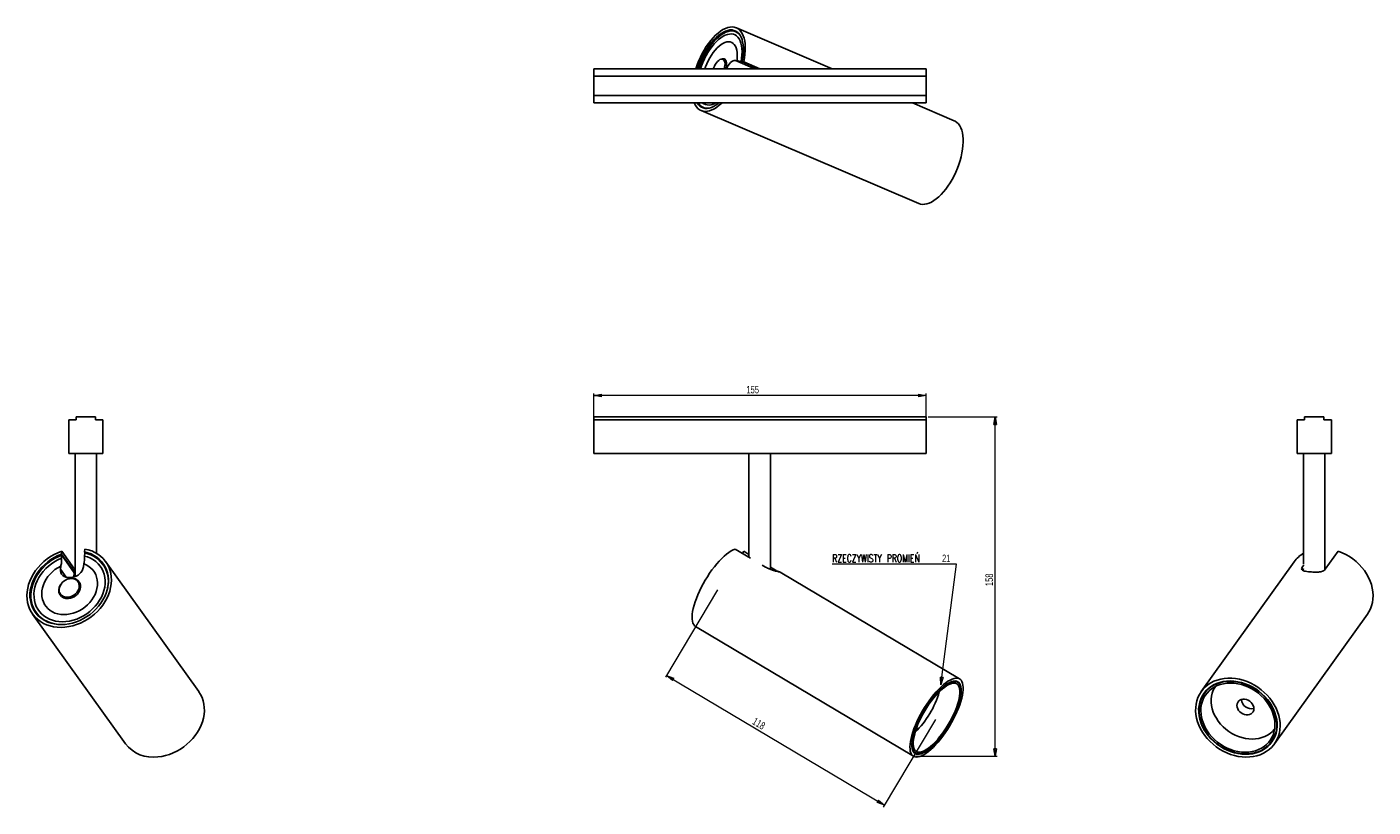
# Model space of a CAD drawing. Header units: millimetres. Extents: x 326 to 954, y 296 to 660.
import ezdxf

# ---------------------------------------------------------------- set-up
doc = ezdxf.new("R2010")
doc.units = ezdxf.units.MM
doc.styles.add('SLDTEXTSTYLE0', font='TXT', dxfattribs={"width": 0.75})
doc.styles.add('SLDTEXTSTYLE1', font='TXT', dxfattribs={"width": 0.75, "bigfont": 'bigfont'})
doc.dimstyles.new('SLDDIMSTYLE0', dxfattribs={"dimtxt": 3.5, "dimasz": 3.556, "dimexe": 0, "dimexo": 0.0625, "dimgap": 0.875, "dimtad": 1, "dimdec": 0, "dimrnd": 1e-09, "dimzin": 12, "dimdsep": 46, "dimtxsty": 'SLDTEXTSTYLE0', "dimblk1": 'CLOSED', "dimblk2": 'CLOSED', "dimsah": 1, "dimcen": 0.09, "dimadec": 0, "dimazin": 3, "dimtfac": 1, "dimtdec": 0, "dimtofl": 0, "dimtmove": 0, "dimatfit": 3, "dimldrblk": 'CLOSED', "dimfxl": 0, "dimfrac": 2, "dimtolj": 1, "dimtzin": 12, "dimarcsym": 0})
doc.dimstyles.new('SLDDIMSTYLE1', dxfattribs={"dimtxt": 3.5, "dimasz": 3.556, "dimexe": 0, "dimexo": 0.0625, "dimgap": 0.875, "dimtad": 0, "dimtih": 1, "dimtoh": 1, "dimdec": 0, "dimrnd": 1e-09, "dimzin": 12, "dimdsep": 46, "dimtxsty": 'SLDTEXTSTYLE0', "dimblk1": 'CLOSED', "dimblk2": 'CLOSED', "dimsah": 1, "dimcen": 0, "dimadec": 0, "dimazin": 3, "dimtfac": 1, "dimtdec": 0, "dimtofl": 0, "dimtmove": 0, "dimatfit": 3, "dimldrblk": 'CLOSED', "dimfxl": 0, "dimfrac": 2, "dimtolj": 1, "dimtzin": 12, "dimarcsym": 0})

# ---------------------------------------------------------------- blocks, each defined once
blk = doc.blocks.new('_Closed')
at = {"color": 0, "linetype": 'ByBlock', "lineweight": -2}
for p, q in [((-1, 0.166667), (0, 0)), ((-1, 0.166667), (-1, -0.166667)), ((0, 0), (-1, -0.166667)), ((0, 0), (-1, 0))]:
    blk.add_line(p, q, dxfattribs=at)
blk = doc.blocks.new('_D')
at = {"color": 7, "linetype": 'Continuous', "lineweight": 0}
for p, q in [((648.57, 397.2), (624.23, 356.33)), ((624.74, 357.19), (726.38, 296.65)), ((750.21, 336.66), (725.87, 295.79))]:
    blk.add_line(p, q, dxfattribs=at)
at = {"color": 7, "linetype": 'Continuous', "lineweight": 18, "xscale": 3.556, "yscale": 3.556}
for p, rotation in [((624.74, 357.19, -12.16), 149.2197223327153), ((726.38, 296.65, -12.16), 329.2197223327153)]:
    blk.add_blockref('_Closed', p, dxfattribs=dict(at, rotation=rotation))
at = {"color": 7, "linetype": 'Continuous', "lineweight": 18, "insert": (666.19, 337.76), "char_height": 3.5, "attachment_point": 1, "rotation": 329.21972, "style": 'SLDTEXTSTYLE0'}
blk.add_mtext('118', dxfattribs=at)
blk = doc.blocks.new('_D_1')
at = {"color": 7, "linetype": 'Continuous', "lineweight": 0}
for p, q in [((760.06, 409.09), (702.08, 409.09)), ((752.72, 352.84), (760.06, 409.09))]:
    blk.add_line(p, q, dxfattribs=at)
at = {"color": 7, "linetype": 'Continuous', "lineweight": 18, "xscale": 3.556, "yscale": 3.556, "rotation": 262.5650208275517}
blk.add_blockref('_Closed', (752.72, 352.84, 21.68), dxfattribs=at)
at = {"color": 7, "linetype": 'Continuous', "lineweight": 18, "char_height": 3.5, "attachment_point": 1}
for s, insert, style in [('RZECZYWISTY PROMIEŃ', (702.08, 413.6), 'SLDTEXTSTYLE1'), ('21', (753.3, 413.6), 'SLDTEXTSTYLE0')]:
    blk.add_mtext(s, dxfattribs=dict(at, insert=insert, style=style))
blk = doc.blocks.new('_D_2')
at = {"color": 7, "linetype": 'Continuous', "lineweight": 0}
for p, q in [((590.82, 477.51), (590.82, 488.81)), ((745.82, 487.81), (590.82, 487.81)), ((745.82, 477.51), (745.82, 488.81))]:
    blk.add_line(p, q, dxfattribs=at)
at = {"color": 7, "linetype": 'Continuous', "lineweight": 18, "xscale": 3.556, "yscale": 3.556, "rotation": 180.0000000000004}
blk.add_blockref('_Closed', (590.82, 487.81, -12.16), dxfattribs=at)
at = {"color": 7, "linetype": 'Continuous', "lineweight": 18, "xscale": 3.556, "yscale": 3.556}
blk.add_blockref('_Closed', (745.82, 487.81, -12.16), dxfattribs=at)
at = {"color": 7, "linetype": 'Continuous', "lineweight": 18, "insert": (662.03, 492.32), "char_height": 3.5, "attachment_point": 1, "style": 'SLDTEXTSTYLE0'}
blk.add_mtext('155', dxfattribs=at)
blk = doc.blocks.new('_D_3')
at = {"color": 7, "linetype": 'Continuous', "lineweight": 0}
for p, q in [((746.82, 477.81), (779.05, 477.81)), ((778.05, 319.47), (778.05, 477.81)), ((740.98, 319.47), (779.05, 319.47))]:
    blk.add_line(p, q, dxfattribs=at)
at = {"color": 7, "linetype": 'Continuous', "lineweight": 18, "xscale": 3.556, "yscale": 3.556}
for p, rotation in [((778.05, 477.81, -12.16), 90.0000000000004), ((778.05, 319.47, -12.16), 270.0000000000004)]:
    blk.add_blockref('_Closed', p, dxfattribs=dict(at, rotation=rotation))
at = {"color": 7, "linetype": 'Continuous', "lineweight": 18, "insert": (773.54, 398.91), "char_height": 3.5, "attachment_point": 1, "rotation": 90, "style": 'SLDTEXTSTYLE0'}
blk.add_mtext('158', dxfattribs=at)

msp = doc.modelspace()

# ---------------------------------------------------------------- linework, layer by layer
at = {"color": 7, "linetype": 'Continuous', "lineweight": 25}
for p, q in [((658.06, 657.15), (657.05, 657.58)), ((702.04, 640.31), (657.33, 659.39)), ((650.73, 644.87), (650.13, 644.71)), ((657.63, 644.04), (656.85, 644.19)), ((660.29, 643.54), (659.52, 643.69)), ((660.76, 643.54), (660.01, 643.69)), ((660.01, 643.69), (667.92, 640.31)), ((667.84, 640.31), (660.29, 643.54)), ((660.76, 643.54), (668.32, 640.31)), ((745.82, 640.31), (590.82, 640.31)), ((590.82, 636.81), (590.82, 640.31)), ((745.82, 636.81), (590.82, 636.81)), ((590.82, 627.81), (590.82, 636.81)), ((646.69, 640.55), (646.6, 640.31)), ((745.82, 636.81), (745.82, 640.31)), ((745.82, 627.81), (745.82, 636.81)), ((745.82, 627.81), (590.82, 627.81)), ((590.82, 624.31), (590.82, 627.81)), ((745.82, 624.31), (590.82, 624.31)), ((641.96, 622.21), (642.97, 621.78)), ((758.96, 616.03), (739.54, 624.31)), ((745.82, 624.31), (745.82, 627.81)), ((640.84, 620.76), (742.48, 577.4)), ((349.31, 477.81), (349.31, 476.51)), ((358.31, 477.81), (349.31, 477.81)), ((358.31, 476.51), (358.31, 477.81)), ((745.82, 477.81), (590.82, 477.81)), ((590.82, 476.51), (590.82, 477.81)), ((745.82, 476.51), (745.82, 477.81)), ((922.42, 476.51), (922.42, 477.81)), ((922.42, 477.81), (931.42, 477.81)), ((931.42, 477.81), (931.42, 476.51)), ((345.81, 476.51), (345.81, 460.81)), ((349.31, 476.51), (345.81, 476.51)), ((361.81, 476.51), (358.31, 476.51)), ((361.81, 460.81), (361.81, 476.51)), ((745.82, 476.51), (590.82, 476.51)), ((590.82, 460.81), (590.82, 476.51)), ((745.82, 460.81), (745.82, 476.51)), ((918.92, 476.51), (922.42, 476.51)), ((918.92, 460.81), (918.92, 476.51)), ((931.42, 476.51), (934.92, 476.51)), ((934.92, 476.51), (934.92, 460.81)), ((345.81, 460.81), (361.81, 460.81)), ((348.81, 460.81), (348.81, 403.34)), ((358.81, 414.2), (358.81, 460.81)), ((745.82, 460.81), (590.82, 460.81)), ((663.22, 460.81), (663.22, 412.36)), ((673.22, 406.69), (673.22, 460.81)), ((934.92, 460.81), (918.92, 460.81)), ((921.92, 460.81), (921.92, 409.13)), ((931.92, 406.59), (931.92, 460.81)), ((342.58, 415.17), (342.43, 413.8)), ((342.58, 415.17), (348.6, 406.76)), ((353.18, 414.82), (353.32, 416.19)), ((353.57, 414.28), (353.18, 414.82)), ((663.92, 411.94), (656.78, 416.19)), ((660.76, 415.17), (660.2, 414.15)), ((660.76, 415.17), (663.22, 413.7)), ((938.15, 415.17), (932.12, 406.76)), ((342.08, 408.25), (341.93, 406.84)), ((342.43, 413.8), (348.46, 405.39)), ((342.59, 413.31), (342.43, 411.9)), ((348.43, 405.15), (342.59, 413.31)), ((352.67, 407.86), (352.83, 409.27)), ((353.18, 412.92), (353.33, 414.33)), ((363.2, 407.14), (361.86, 409)), ((406.48, 349.74), (363.12, 410.28)), ((670.9, 407.78), (669.34, 408.71)), ((917.61, 410.28), (874.24, 349.74)), ((921.38, 407.78), (922.05, 408.71)), ((346.07, 402.36), (345.86, 402.31)), ((346.13, 402.92), (347.53, 403.06)), ((348.81, 404.78), (348.43, 405.15)), ((348.6, 406.76), (348.46, 405.39)), ((348.46, 405.39), (348.81, 405.1)), ((348.6, 406.76), (348.81, 406.59)), ((673.22, 407.74), (674.87, 406.76)), ((761.47, 355.56), (677.8, 405.39)), ((921.38, 407.78), (921.53, 406.42)), ((921.53, 406.42), (921.99, 407.06)), ((921.98, 406.77), (921.61, 406.24)), ((342.08, 399.6), (341.97, 399.42)), ((328.98, 385.83), (372.34, 325.29)), ((330.59, 386.61), (331.93, 384.74)), ((908.39, 325.29), (951.75, 385.83)), ((638.34, 380.01), (739.98, 319.47)), ((760.6, 354.1), (759.79, 354.58)), ((876.91, 350.55), (875.62, 348.76)), ((907.01, 326.27), (908.3, 328.07)), ((740.03, 321.41), (740.84, 320.93))]:
    msp.add_line(p, q, dxfattribs=at)
at = {"color": 8, "linetype": 'Continuous', "lineweight": 25}
for p, q in [((656.85, 644.19), (665.94, 640.31)), ((341.93, 406.84), (344.68, 403.01)), ((348.43, 405.15), (348.22, 403.17)), ((674.87, 406.76), (674.58, 406.23))]:
    msp.add_line(p, q, dxfattribs=at)
at = {"color": 7, "linetype": 'Continuous', "lineweight": 25, "flags": 128}
for points in [[(660.76, 643.54), (661.1, 645.32), (661.33, 647.05), (661.47, 648.72), (661.49, 650.32), (661.41, 651.83), (661.23, 653.24), (660.94, 654.54), (660.56, 655.71), (660.07, 656.75), (659.49, 657.65), (658.82, 658.4), (658.07, 658.99), (657.24, 659.43), (656.34, 659.69), (655.38, 659.79), (654.37, 659.72), (653.31, 659.49), (652.21, 659.08), (651.09, 658.52), (649.95, 657.8), (648.81, 656.92), (647.66, 655.91), (646.53, 654.75), (645.42, 653.48), (644.34, 652.09), (643.31, 650.59), (642.32, 649.01), (641.39, 647.35), (640.52, 645.63), (639.73, 643.86), (639.02, 642.06), (638.41, 640.31)], [(660.01, 643.69), (660.31, 645.37), (660.5, 647), (660.6, 648.58), (660.59, 650.07), (660.48, 651.48), (660.27, 652.78), (659.96, 653.97), (659.55, 655.04), (659.04, 655.97), (658.45, 656.76), (657.77, 657.4), (657.02, 657.88), (656.19, 658.2), (655.3, 658.36), (654.35, 658.36), (653.36, 658.19), (652.33, 657.87), (651.27, 657.38), (650.19, 656.73), (649.1, 655.94), (648.01, 655), (646.93, 653.93), (645.87, 652.74), (644.83, 651.43), (643.84, 650.02), (642.89, 648.52), (642, 646.95), (641.17, 645.31), (640.42, 643.63), (639.74, 641.91), (639.18, 640.31)], [(659.01, 656.02), (658.61, 656.49), (657.92, 657.09), (657.14, 657.54), (656.3, 657.83), (655.39, 657.95), (654.43, 657.9), (653.43, 657.69), (652.38, 657.31), (651.32, 656.77), (650.23, 656.07), (649.14, 655.23), (648.05, 654.24), (646.97, 653.12), (645.92, 651.88), (644.9, 650.53), (643.92, 649.08), (643, 647.54), (642.13, 645.94), (641.34, 644.27), (640.61, 642.57), (639.97, 640.84), (639.8, 640.31)], [(659.52, 643.69), (659.77, 645.29), (659.92, 646.84), (659.96, 648.32), (659.9, 649.71), (659.74, 651.01), (659.47, 652.19), (659.1, 653.25), (658.64, 654.17), (658.08, 654.95), (657.44, 655.58), (656.71, 656.05), (655.92, 656.36), (655.06, 656.5), (654.14, 656.48), (653.18, 656.29), (652.18, 655.93), (651.15, 655.41), (650.11, 654.74), (649.06, 653.92), (648.01, 652.95), (646.98, 651.86), (645.98, 650.64), (645.01, 649.32), (644.08, 647.9), (643.21, 646.4), (642.41, 644.83), (641.67, 643.21), (641.02, 641.57), (640.58, 640.31)], [(657.63, 644.04), (657.76, 645.4), (657.78, 646.7), (657.7, 647.9), (657.52, 649.01), (657.23, 649.99), (656.85, 650.85), (656.38, 651.57), (655.82, 652.13), (655.18, 652.54), (654.46, 652.79), (653.69, 652.87), (652.86, 652.79), (651.99, 652.54), (651.09, 652.13), (650.18, 651.56), (649.25, 650.85), (648.33, 649.99), (647.42, 649), (646.55, 647.9), (645.71, 646.69), (644.92, 645.4), (644.19, 644.04), (643.53, 642.62), (642.95, 641.17), (642.65, 640.31)], [(651.72, 640.31), (651.87, 640.94), (652.01, 641.8), (652.04, 642.59), (651.96, 643.3), (651.78, 643.88), (651.5, 644.33), (651.14, 644.63), (650.7, 644.76), (650.2, 644.73), (649.66, 644.52), (649.1, 644.15), (648.54, 643.64), (648, 643), (647.5, 642.25), (647.06, 641.42), (646.69, 640.55)], [(652.49, 640.31), (652.59, 640.71), (652.74, 641.59), (652.79, 642.42), (652.73, 643.16), (652.58, 643.79), (652.33, 644.3), (651.99, 644.67), (651.57, 644.88), (651.1, 644.93), (650.73, 644.87)], [(652.85, 640.31), (653.11, 640.9), (653.57, 641.74), (654.09, 642.51), (654.65, 643.16), (655.23, 643.67), (655.8, 644.02), (656.35, 644.19), (656.85, 644.19)], [(637.66, 624.31), (638.1, 623.4), (638.68, 622.5), (639.35, 621.75), (640.1, 621.16), (640.93, 620.72), (641.83, 620.46), (642.79, 620.36), (643.8, 620.43), (644.86, 620.66), (645.95, 621.07), (647.07, 621.63), (648.21, 622.35), (649.36, 623.22), (650.5, 624.24), (650.58, 624.31)], [(639.04, 624.31), (639.62, 623.51), (640.28, 622.85), (641.03, 622.34), (641.84, 621.99), (642.72, 621.8), (643.66, 621.78), (644.65, 621.92), (645.67, 622.22), (646.73, 622.68), (647.81, 623.3), (648.9, 624.07), (649.2, 624.31)], [(742.48, 577.4), (743.24, 577.14), (744.17, 577), (745.16, 577.03), (746.19, 577.21), (747.26, 577.56), (748.35, 578.07), (749.47, 578.73), (750.6, 579.54), (751.73, 580.49), (752.85, 581.58), (753.95, 582.79), (755.03, 584.12), (756.07, 585.55), (757.07, 587.08), (758.01, 588.68), (758.89, 590.35), (759.71, 592.08), (760.45, 593.84), (761.11, 595.63), (761.69, 597.42), (762.17, 599.21), (762.56, 600.98), (762.85, 602.71), (763.04, 604.39), (763.13, 606.01), (763.11, 607.55), (763, 609.01), (762.78, 610.36), (762.46, 611.6), (762.04, 612.71), (761.53, 613.69), (760.93, 614.53), (760.25, 615.23), (759.49, 615.77), (758.96, 616.03)], [(342.58, 415.17), (340.81, 414.46), (339.07, 413.62), (337.4, 412.65), (335.8, 411.55), (334.29, 410.34), (332.88, 409.02), (331.59, 407.61), (330.41, 406.11), (329.37, 404.55), (328.47, 402.93), (327.72, 401.27), (327.13, 399.59), (326.7, 397.89), (326.43, 396.19), (326.33, 394.5), (326.4, 392.85), (326.64, 391.24), (327.04, 389.69), (327.6, 388.22), (328.33, 386.82), (329.2, 385.52), (330.22, 384.33), (331.37, 383.26), (332.65, 382.31), (334.04, 381.49), (335.53, 380.82), (337.11, 380.3), (338.77, 379.92), (340.5, 379.7), (342.27, 379.64), (344.07, 379.73), (345.89, 379.98), (347.71, 380.39), (349.51, 380.94), (351.29, 381.65), (353.02, 382.49), (354.69, 383.46), (356.29, 384.56), (357.8, 385.77), (359.21, 387.09), (360.51, 388.5), (361.68, 390), (362.73, 391.56), (363.62, 393.18), (364.37, 394.84), (364.97, 396.52), (365.4, 398.22), (365.67, 399.92), (365.76, 401.6), (365.7, 403.26), (365.46, 404.86), (365.06, 406.41), (364.49, 407.89), (363.77, 409.29), (362.9, 410.59), (361.88, 411.78), (360.73, 412.85), (359.45, 413.8), (358.06, 414.62), (356.57, 415.29), (354.98, 415.81), (353.32, 416.19)], [(342.43, 413.8), (340.75, 413.1), (339.12, 412.26), (337.55, 411.3), (336.05, 410.22), (334.64, 409.02), (333.34, 407.73), (332.15, 406.36), (331.09, 404.9), (330.15, 403.39), (329.37, 401.83), (328.73, 400.23), (328.24, 398.62), (327.92, 397), (327.76, 395.39), (327.76, 393.8), (327.93, 392.26), (328.26, 390.76), (328.75, 389.33), (329.39, 387.98), (330.18, 386.72), (331.12, 385.56), (332.19, 384.51), (333.38, 383.58), (334.69, 382.78), (336.1, 382.12), (337.6, 381.61), (339.17, 381.24), (340.81, 381.02), (342.49, 380.95), (344.21, 381.04), (345.94, 381.28), (347.67, 381.67), (349.39, 382.21), (351.08, 382.89), (352.72, 383.71), (354.3, 384.65), (355.81, 385.72), (357.23, 386.89), (358.56, 388.17), (359.76, 389.53), (360.85, 390.97), (361.8, 392.48), (362.61, 394.03), (363.28, 395.62), (363.79, 397.23), (364.14, 398.85), (364.32, 400.47), (364.35, 402.06), (364.21, 403.61), (363.9, 405.12), (363.44, 406.56), (362.82, 407.92), (362.05, 409.2), (361.13, 410.38), (360.09, 411.44), (358.91, 412.39), (357.62, 413.21), (356.23, 413.89), (354.74, 414.43), (353.18, 414.82)], [(638.34, 380.01), (637.85, 380.39), (637.41, 380.94), (637.07, 381.65), (636.84, 382.49), (636.7, 383.46), (636.68, 384.56), (636.75, 385.77), (636.94, 387.09), (637.23, 388.5), (637.61, 390), (638.1, 391.56), (638.68, 393.18), (639.35, 394.84), (640.1, 396.52), (640.93, 398.22), (641.83, 399.92), (642.79, 401.6), (643.8, 403.26), (644.86, 404.86), (645.95, 406.41), (647.07, 407.89), (648.21, 409.29), (649.36, 410.59), (650.5, 411.78), (651.63, 412.85), (652.74, 413.8), (653.82, 414.62), (654.86, 415.29), (655.85, 415.81), (656.78, 416.19)], [(938.15, 415.17), (939.92, 414.46), (941.65, 413.62), (943.32, 412.65), (944.92, 411.55), (946.43, 410.34), (947.84, 409.02), (949.14, 407.61), (950.32, 406.11), (951.36, 404.55), (952.26, 402.93), (953.01, 401.27), (953.6, 399.59), (954.03, 397.89), (954.3, 396.19), (954.4, 394.5), (954.33, 392.85), (954.09, 391.24), (953.69, 389.69), (953.12, 388.22), (952.4, 386.82), (951.75, 385.83)], [(342.59, 413.31), (340.9, 412.6), (339.27, 411.75), (337.7, 410.77), (336.21, 409.68), (334.82, 408.47), (333.53, 407.17), (332.35, 405.78), (331.31, 404.31), (330.4, 402.79), (329.64, 401.22), (329.03, 399.61), (328.58, 397.99), (328.29, 396.37), (328.17, 394.77), (328.22, 393.19), (328.44, 391.65), (328.81, 390.17), (329.35, 388.76), (330.05, 387.44), (330.89, 386.21), (331.88, 385.08), (333, 384.08), (334.24, 383.2), (335.59, 382.46), (337.04, 381.86), (338.58, 381.4), (340.19, 381.1), (341.45, 380.98)], [(342.43, 411.9), (340.83, 411.18), (339.28, 410.32), (337.81, 409.34), (336.41, 408.24), (335.12, 407.03), (333.93, 405.74), (332.88, 404.36), (331.95, 402.91), (331.17, 401.42), (330.54, 399.89), (330.07, 398.34), (329.76, 396.78), (329.62, 395.23), (329.64, 393.71), (329.83, 392.23), (330.19, 390.81), (330.71, 389.45), (331.38, 388.18), (332.21, 387.01), (333.17, 385.95), (334.27, 385), (335.48, 384.19), (336.81, 383.51), (338.23, 382.98), (339.73, 382.59), (341.29, 382.36), (342.91, 382.28), (344.56, 382.36), (346.22, 382.6), (347.89, 382.99), (349.54, 383.52), (351.15, 384.21), (352.72, 385.02), (354.22, 385.97), (355.64, 387.04), (356.96, 388.21), (358.18, 389.48), (359.28, 390.84), (360.24, 392.26), (361.07, 393.75), (361.74, 395.27), (362.26, 396.82), (362.62, 398.37), (362.81, 399.92), (362.84, 401.46), (362.69, 402.95), (362.39, 404.39), (361.92, 405.77), (361.29, 407.06), (360.51, 408.26), (359.58, 409.36), (358.52, 410.34), (357.34, 411.2), (356.05, 411.92), (354.66, 412.49), (353.18, 412.92)], [(342.08, 408.25), (340.72, 407.49), (339.43, 406.6), (338.22, 405.61), (337.12, 404.51), (336.13, 403.33), (335.27, 402.07), (334.56, 400.76), (333.99, 399.41), (333.58, 398.04), (333.33, 396.67), (333.25, 395.31), (333.33, 393.98), (333.58, 392.7), (333.99, 391.49), (334.56, 390.35), (335.28, 389.31), (336.13, 388.38), (337.12, 387.56), (338.22, 386.88), (339.43, 386.34), (340.72, 385.94), (342.09, 385.69), (343.5, 385.6), (344.96, 385.66), (346.43, 385.88), (347.89, 386.24), (349.34, 386.76), (350.75, 387.41), (352.1, 388.2), (353.37, 389.11), (354.56, 390.13), (355.64, 391.25), (356.6, 392.45), (357.42, 393.72), (358.11, 395.04), (358.64, 396.39), (359.02, 397.76), (359.23, 399.14), (359.28, 400.49), (359.16, 401.81), (358.87, 403.08), (358.43, 404.27), (357.83, 405.39), (357.08, 406.41), (356.19, 407.32), (355.18, 408.1), (354.05, 408.76), (352.83, 409.27)], [(345.58, 393.69), (346.47, 393.86), (347.35, 394.17), (348.18, 394.63), (348.93, 395.21), (349.58, 395.89), (350.1, 396.65), (350.48, 397.46), (350.69, 398.29), (350.74, 399.12), (350.62, 399.9), (350.33, 400.62), (349.89, 401.25), (349.31, 401.76), (348.61, 402.14), (347.82, 402.37), (346.96, 402.44), (346.07, 402.36), (345.18, 402.12), (344.33, 401.73), (343.53, 401.21), (342.83, 400.58), (342.24, 399.85), (341.79, 399.06), (341.49, 398.24), (341.36, 397.4), (341.4, 396.6), (341.6, 395.84), (341.97, 395.16), (342.48, 394.59), (343.13, 394.15), (343.87, 393.84), (344.7, 393.69), (345.58, 393.69)], [(345.75, 393.04), (346.66, 393.2), (347.56, 393.51), (348.42, 393.95), (349.2, 394.52), (349.9, 395.19), (350.47, 395.94), (350.91, 396.75), (351.2, 397.6), (351.33, 398.45), (351.3, 399.27), (351.11, 400.05), (350.76, 400.75), (350.27, 401.36), (349.65, 401.85), (348.92, 402.21), (348.1, 402.43), (347.22, 402.5), (346.32, 402.41), (346.07, 402.36)], [(740.65, 319.19), (740.04, 319.44), (739.51, 319.83), (739.07, 320.38), (738.73, 321.06), (738.49, 321.88), (738.35, 322.83), (738.31, 323.9), (738.38, 325.09), (738.55, 326.37), (738.82, 327.75), (739.18, 329.21), (739.65, 330.74), (740.2, 332.33), (740.84, 333.96), (741.57, 335.61), (742.37, 337.29), (743.24, 338.96), (744.17, 340.63), (745.16, 342.27), (746.19, 343.86), (747.26, 345.41), (748.35, 346.89), (749.47, 348.29), (750.6, 349.61), (751.73, 350.82), (752.85, 351.92), (753.95, 352.91), (755.03, 353.76), (756.07, 354.48), (757.07, 355.06), (758.01, 355.5), (758.89, 355.79), (759.71, 355.92), (760.45, 355.9), (761.11, 355.73), (761.69, 355.41), (762.17, 354.94), (762.56, 354.33), (762.85, 353.58), (763.04, 352.69), (763.13, 351.68), (763.11, 350.55), (763, 349.31), (762.78, 347.98), (762.46, 346.56), (762.04, 345.06), (761.53, 343.5), (760.93, 341.89), (760.25, 340.25), (759.49, 338.58), (758.65, 336.9), (757.75, 335.23), (756.79, 333.58), (755.78, 331.96), (754.73, 330.38), (753.64, 328.87), (752.53, 327.43), (751.41, 326.07), (750.28, 324.8), (749.16, 323.64), (748.04, 322.6), (746.95, 321.68), (745.89, 320.89), (744.87, 320.24), (743.9, 319.73), (742.99, 319.37), (742.14, 319.16), (741.36, 319.1), (740.65, 319.19)], [(741.37, 320.5), (740.78, 320.74), (740.27, 321.14), (739.85, 321.68), (739.54, 322.36), (739.33, 323.19), (739.21, 324.14), (739.21, 325.21), (739.31, 326.4), (739.51, 327.68), (739.81, 329.06), (740.21, 330.51), (740.71, 332.02), (741.3, 333.59), (741.97, 335.19), (742.72, 336.81), (743.55, 338.44), (744.44, 340.06), (745.38, 341.65), (746.38, 343.21), (747.41, 344.72), (748.48, 346.16), (749.56, 347.52), (750.66, 348.8), (751.75, 349.97), (752.84, 351.02), (753.91, 351.96), (754.94, 352.76), (755.95, 353.43), (756.9, 353.95), (757.8, 354.33), (758.63, 354.55), (759.39, 354.62), (760.07, 354.53), (760.67, 354.29), (761.18, 353.89), (761.59, 353.35), (761.91, 352.66), (762.12, 351.84), (762.23, 350.89), (762.24, 349.82), (762.14, 348.63), (761.94, 347.35), (761.64, 345.97), (761.23, 344.52), (760.74, 343), (760.15, 341.44), (759.48, 339.84), (758.72, 338.22), (757.9, 336.59), (757.01, 334.97), (756.06, 333.38), (755.07, 331.82), (754.03, 330.31), (752.97, 328.87), (751.88, 327.51), (750.79, 326.23), (749.69, 325.06), (748.61, 324), (747.54, 323.07), (746.5, 322.26), (745.5, 321.6), (744.55, 321.08), (743.65, 320.7), (742.82, 320.48), (742.06, 320.41), (741.37, 320.5)], [(759.98, 354.36), (759.3, 354.45), (758.55, 354.38), (757.73, 354.16), (756.84, 353.79), (755.89, 353.27), (754.9, 352.61), (753.87, 351.82), (752.82, 350.89), (751.74, 349.84), (750.66, 348.68), (749.57, 347.42), (748.5, 346.07), (747.45, 344.65), (746.42, 343.15), (745.44, 341.61), (744.5, 340.03), (743.62, 338.43), (742.8, 336.82), (742.06, 335.21), (741.39, 333.63), (740.81, 332.08), (740.32, 330.58), (739.92, 329.14), (739.62, 327.78), (739.42, 326.51), (739.32, 325.33), (739.33, 324.27), (739.44, 323.33), (739.65, 322.51), (739.96, 321.84), (740.37, 321.3), (740.87, 320.91), (741.47, 320.67), (742.14, 320.58), (742.9, 320.65), (743.72, 320.87), (744.61, 321.24), (745.55, 321.76), (746.54, 322.42), (747.57, 323.21), (748.63, 324.14), (749.7, 325.19), (750.79, 326.35), (751.87, 327.61), (752.95, 328.96), (754, 330.38), (755.03, 331.88), (756.01, 333.42), (756.95, 335), (757.83, 336.6), (758.64, 338.21), (759.39, 339.82), (760.06, 341.4), (760.64, 342.95), (761.13, 344.45), (761.53, 345.89), (761.83, 347.25), (762.03, 348.52), (762.12, 349.69), (762.12, 350.76), (762.01, 351.7), (761.8, 352.51), (761.48, 353.19), (761.08, 353.73), (760.57, 354.12), (759.98, 354.36)], [(759.55, 353.57), (758.88, 353.66), (758.14, 353.58), (757.32, 353.36), (756.44, 352.98), (755.51, 352.45), (754.53, 351.78), (753.51, 350.97), (752.47, 350.03), (751.4, 348.97), (750.34, 347.8), (749.27, 346.53), (748.22, 345.17), (747.2, 343.74), (746.21, 342.25), (745.26, 340.72), (744.36, 339.15), (743.53, 337.57), (742.76, 335.99), (742.07, 334.42), (741.47, 332.88), (740.95, 331.39), (740.53, 329.95), (740.21, 328.59), (739.99, 327.32), (739.87, 326.14), (739.85, 325.07), (739.94, 324.12), (740.14, 323.3), (740.43, 322.62), (740.83, 322.08), (741.32, 321.69), (741.9, 321.46), (742.56, 321.37), (743.31, 321.44), (744.12, 321.67), (745, 322.05), (745.94, 322.58), (746.92, 323.25), (747.94, 324.06), (748.98, 325), (750.04, 326.06), (751.11, 327.23), (752.17, 328.5), (753.22, 329.86), (754.25, 331.29), (755.24, 332.78), (756.19, 334.31), (757.08, 335.88), (757.92, 337.46), (758.68, 339.04), (759.37, 340.61), (759.98, 342.15), (760.49, 343.64), (760.92, 345.08), (761.24, 346.44), (761.46, 347.71), (761.58, 348.89), (761.6, 349.96), (761.5, 350.91), (761.31, 351.73), (761.01, 352.41), (760.62, 352.95), (760.13, 353.34), (759.55, 353.57)], [(893.3, 319.19), (891.5, 319.44), (889.71, 319.83), (887.93, 320.38), (886.18, 321.06), (884.47, 321.88), (882.82, 322.83), (881.23, 323.9), (879.73, 325.09), (878.33, 326.37), (877.04, 327.75), (875.86, 329.21), (874.81, 330.74), (873.9, 332.33), (873.13, 333.96), (872.51, 335.61), (872.05, 337.29), (871.75, 338.96), (871.61, 340.63), (871.63, 342.27), (871.82, 343.86), (872.17, 345.41), (872.67, 346.89), (873.34, 348.29), (874.15, 349.61), (875.1, 350.82), (876.19, 351.92), (877.4, 352.91), (878.73, 353.76), (880.16, 354.48), (881.68, 355.06), (883.29, 355.5), (884.96, 355.79), (886.68, 355.92), (888.44, 355.9), (890.23, 355.73), (892.02, 355.41), (893.81, 354.94), (895.58, 354.33), (897.31, 353.58), (899, 352.69), (900.62, 351.68), (902.16, 350.55), (903.61, 349.31), (904.96, 347.98), (906.2, 346.56), (907.31, 345.06), (908.3, 343.5), (909.14, 341.89), (909.83, 340.25), (910.37, 338.58), (910.75, 336.9), (910.97, 335.23), (911.03, 333.58), (910.93, 331.96), (910.66, 330.38), (910.23, 328.87), (909.65, 327.43), (908.91, 326.07), (908.03, 324.8), (907, 323.64), (905.85, 322.6), (904.58, 321.68), (903.2, 320.89), (901.72, 320.24), (900.16, 319.73), (898.52, 319.37), (896.82, 319.16), (895.07, 319.1), (893.3, 319.19)], [(893.16, 320.5), (891.42, 320.74), (889.67, 321.14), (887.95, 321.68), (886.25, 322.36), (884.6, 323.19), (883.01, 324.14), (881.5, 325.21), (880.08, 326.4), (878.75, 327.68), (877.54, 329.06), (876.46, 330.51), (875.51, 332.02), (874.7, 333.59), (874.05, 335.19), (873.55, 336.81), (873.21, 338.44), (873.03, 340.06), (873.02, 341.65), (873.18, 343.21), (873.5, 344.72), (873.98, 346.16), (874.62, 347.52), (875.41, 348.8), (876.34, 349.97), (877.41, 351.02), (878.61, 351.96), (879.92, 352.76), (881.33, 353.43), (882.84, 353.95), (884.42, 354.33), (886.06, 354.55), (887.75, 354.62), (889.48, 354.53), (891.22, 354.29), (892.96, 353.89), (894.68, 353.35), (896.38, 352.66), (898.03, 351.84), (899.62, 350.89), (901.13, 349.82), (902.56, 348.63), (903.88, 347.35), (905.09, 345.97), (906.17, 344.52), (907.12, 343), (907.93, 341.44), (908.58, 339.84), (909.08, 338.22), (909.42, 336.59), (909.6, 334.97), (909.61, 333.38), (909.45, 331.82), (909.13, 330.31), (908.65, 328.87), (908.01, 327.51), (907.22, 326.23), (906.29, 325.06), (905.22, 324), (904.02, 323.07), (902.71, 322.26), (901.3, 321.6), (899.79, 321.08), (898.21, 320.7), (896.57, 320.48), (894.88, 320.41), (893.16, 320.5)], [(889.49, 354.36), (887.79, 354.45), (886.11, 354.38), (884.49, 354.16), (882.92, 353.79), (881.43, 353.27), (880.03, 352.61), (878.74, 351.82), (877.55, 350.89), (876.49, 349.84), (875.57, 348.68), (874.79, 347.42), (874.15, 346.07), (873.68, 344.65), (873.36, 343.15), (873.2, 341.61), (873.21, 340.03), (873.39, 338.43), (873.72, 336.82), (874.22, 335.21), (874.87, 333.63), (875.67, 332.08), (876.61, 330.58), (877.68, 329.14), (878.88, 327.78), (880.19, 326.51), (881.6, 325.33), (883.1, 324.27), (884.67, 323.33), (886.3, 322.51), (887.98, 321.84), (889.69, 321.3), (891.41, 320.91), (893.14, 320.67), (894.84, 320.58), (896.52, 320.65), (898.14, 320.87), (899.71, 321.24), (901.2, 321.76), (902.6, 322.42), (903.9, 323.21), (905.08, 324.14), (906.14, 325.19), (907.06, 326.35), (907.85, 327.61), (908.48, 328.96), (908.95, 330.38), (909.27, 331.88), (909.43, 333.42), (909.42, 335), (909.24, 336.6), (908.91, 338.21), (908.41, 339.82), (907.76, 341.4), (906.96, 342.95), (906.02, 344.45), (904.95, 345.89), (903.75, 347.25), (902.44, 348.52), (901.03, 349.69), (899.53, 350.76), (897.96, 351.7), (896.33, 352.51), (894.65, 353.19), (892.94, 353.73), (891.22, 354.12), (889.49, 354.36)], [(889.58, 353.57), (887.9, 353.66), (886.26, 353.58), (884.66, 353.36), (883.13, 352.98), (881.68, 352.45), (880.32, 351.78), (879.07, 350.97), (877.93, 350.03), (876.92, 348.97), (876.05, 347.8), (875.33, 346.53), (874.77, 345.17), (874.36, 343.74), (874.11, 342.25), (874.03, 340.72), (874.12, 339.15), (874.37, 337.57), (874.79, 335.99), (875.37, 334.42), (876.09, 332.88), (876.97, 331.39), (877.98, 329.95), (879.13, 328.59), (880.39, 327.32), (881.75, 326.14), (883.21, 325.07), (884.74, 324.12), (886.34, 323.3), (887.99, 322.62), (889.66, 322.08), (891.36, 321.69), (893.05, 321.46), (894.73, 321.37), (896.37, 321.44), (897.97, 321.67), (899.5, 322.05), (900.95, 322.58), (902.31, 323.25), (903.57, 324.06), (904.7, 325), (905.71, 326.06), (906.58, 327.23), (907.3, 328.5), (907.87, 329.86), (908.27, 331.29), (908.52, 332.78), (908.6, 334.31), (908.51, 335.88), (908.26, 337.46), (907.84, 339.04), (907.27, 340.61), (906.54, 342.15), (905.66, 343.64), (904.65, 345.08), (903.51, 346.44), (902.25, 347.71), (900.88, 348.89), (899.42, 349.96), (897.89, 350.91), (896.29, 351.73), (894.65, 352.41), (892.97, 352.95), (891.27, 353.34), (889.58, 353.57)], [(880.82, 352.05), (880.49, 351.53), (879.85, 350.29), (879.37, 348.97), (879.04, 347.58), (878.88, 346.14), (878.88, 344.66), (879.04, 343.16), (879.36, 341.65), (879.85, 340.15), (880.48, 338.67), (881.27, 337.23), (882.19, 335.84), (883.24, 334.52), (884.41, 333.28), (885.69, 332.13), (887.06, 331.09), (888.51, 330.17), (890.03, 329.37), (891.59, 328.7), (893.19, 328.18), (894.81, 327.8), (896.42, 327.57), (898.02, 327.49), (899.58, 327.57), (901.1, 327.8), (902.55, 328.18), (903.93, 328.7), (905.21, 329.37), (906.38, 330.16), (907.43, 331.09), (908.36, 332.13), (908.45, 332.25)], [(387.43, 319.19), (389.22, 319.44), (391.02, 319.83), (392.8, 320.38), (394.55, 321.06), (396.26, 321.88), (397.91, 322.83), (399.49, 323.9), (400.99, 325.09), (402.4, 326.37), (403.69, 327.75), (404.87, 329.21), (405.92, 330.74), (406.83, 332.33), (407.6, 333.96), (408.22, 335.61), (408.68, 337.29), (408.98, 338.96), (409.12, 340.63), (409.09, 342.27), (408.91, 343.86), (408.56, 345.41), (408.05, 346.89), (407.39, 348.29), (406.58, 349.61), (406.48, 349.74)], [(894.44, 346.1), (893.64, 346.1), (892.88, 345.93), (892.21, 345.62), (891.66, 345.16), (891.24, 344.59), (890.99, 343.92), (890.9, 343.19), (890.98, 342.42), (891.23, 341.66), (891.64, 340.93), (892.19, 340.26), (892.85, 339.69), (893.61, 339.24), (894.41, 338.93), (895.24, 338.77), (896.04, 338.77), (896.8, 338.93), (897.47, 339.25), (898.02, 339.7), (898.44, 340.28), (898.69, 340.95), (898.78, 341.68), (898.7, 342.45), (898.45, 343.21), (898.04, 343.94), (897.49, 344.61), (896.82, 345.18), (896.07, 345.63), (895.27, 345.94), (894.44, 346.1)]]:
    msp.add_lwpolyline(points, dxfattribs=at)
at = {"color": 7, "linetype": 'Continuous', "lineweight": 25}
for centre, radius, start, end in [((643.85, 626.68), 4.84, 209.28536, 277.00273), ((644.6, 628.72), 5.42, 234.43835, 305.56165), ((350.9, 401.09), 13.46, 341.9288, 79.60767), ((929.02, 402.06), 14.06, 120.31531, 144.2248), ((345.49, 406.45), 3.58, 173.75994, 280.20978), ((346.98, 408.8), 5.77, 275.47732, 350.6603), ((676.61, 402.88), 2.78, 70.04539, 81.09868), ((922.92, 384.15), 21.51, 82.68798, 86.43796), ((345.16, 397), 4.01, 142.83865, 278.46366), ((710.56, 361.44), 43.09, 314.45999, 343.97945), ((897.64, 346.35), 4.7, 184.75657, 284.01801), ((385.17, 335.33), 16.29, 218.04732, 277.9759)]:
    msp.add_arc(centre, radius, start, end, dxfattribs=at)
for points, knots in [([(659.52, 643.69), (659.52, 643.67), (659.51, 643.61), (659.2, 643.62), (658.53, 643.77), (657.91, 643.96), (657.63, 644.04)], [0, 0, 0, 0, 0.136186, 0.443396, 0.750173, 1, 1, 1, 1]), ([(342.43, 411.9), (342.45, 411.7), (342.51, 411.07), (342.5, 410.01), (342.35, 408.94), (342.17, 408.46), (342.08, 408.25)], [0, 0, 0, 0, 0.136186, 0.443396, 0.750173, 1, 1, 1, 1]), ([(352.83, 409.27), (352.83, 409.29), (352.95, 409.54), (353.14, 410.19), (353.25, 411.27), (353.24, 412.22), (353.2, 412.73), (353.18, 412.92)], [0, 0, 0, 0, 0.024885, 0.329195, 0.648417, 0.863839, 1, 1, 1, 1]), ([(677.04, 405.62), (676.79, 405.67), (676.28, 405.76), (674.98, 406.09), (673.45, 406.57), (672.01, 407.16), (671.22, 407.6), (670.9, 407.78)], [0, 0, 0, 0, 0.211466, 0.422763, 0.638291, 0.855913, 1, 1, 1, 1]), ([(674.87, 406.76), (675.31, 406.51), (676.19, 406.01), (676.8, 405.75), (677.1, 405.62)], [0, 0, 0, 0, 0.500223, 1, 1, 1, 1]), ([(677.8, 405.39), (677.81, 405.39), (677.84, 405.38), (677.69, 405.44), (677.56, 405.49)], [0, 0, 0, 0, 0.141939, 1, 1, 1, 1]), ([(924.26, 405.62), (923.76, 405.67), (922.76, 405.76), (921.69, 406.09), (921.08, 406.57), (921, 407.16), (921.27, 407.6), (921.38, 407.78)], [0, 0, 0, 0, 0.211466, 0.422763, 0.638291, 0.855913, 1, 1, 1, 1]), ([(932.12, 406.76), (931.88, 406.51), (931.4, 406.02), (930.1, 405.58), (928.54, 405.36), (926.97, 405.35), (926.04, 405.45), (925.66, 405.49)], [0, 0, 0, 0, 0.20876, 0.417335, 0.630774, 0.848648, 1, 1, 1, 1])]:
    msp.add_open_spline(points, degree=3, knots=knots, dxfattribs=at)

# ---------------------------------------------------------------- dimensions: what is measured, and where the dimension line sits
at = {"color": 7, "linetype": 'Continuous', "lineweight": 18}
dim = msp.add_linear_dim(base=(590.82, 487.81), p1=(745.82, 476.51), p2=(590.82, 476.51), dimstyle='SLDDIMSTYLE0', dxfattribs=at)
dim.commit()
dim.dimension.update_dxf_attribs({"geometry": '_D_2', "text_midpoint": (665.91, 487.81), "dimtype": 160})
for base, p1, p2, angle, picture, middle in [((778.05, 477.81), (739.98, 319.47), (745.82, 477.81), 90, '_D_3', (778.05, 402.79)), ((726.38, 296.65), (649.08, 398.06), (750.72, 337.51), 329.21972, '_D', (667.21, 331.9))]:
    dim = msp.add_linear_dim(base=base, p1=p1, p2=p2, angle=angle, dimstyle='SLDDIMSTYLE0', dxfattribs=at)
    dim.commit()
    dim.dimension.update_dxf_attribs({"geometry": picture, "text_midpoint": middle, "dimtype": 160})
dim = msp.add_radius_dim(center=(750.72, 337.51), mpoint=(752.72, 352.84), text='RZECZYWISTY PROMIEŃ<>', dimstyle='SLDDIMSTYLE1', dxfattribs=at)
dim.commit()
dim.dimension.update_dxf_attribs({"geometry": '_D_1', "text_midpoint": (730.28, 411.86), "dimtype": 164})

doc.saveas('drawing.dxf')
